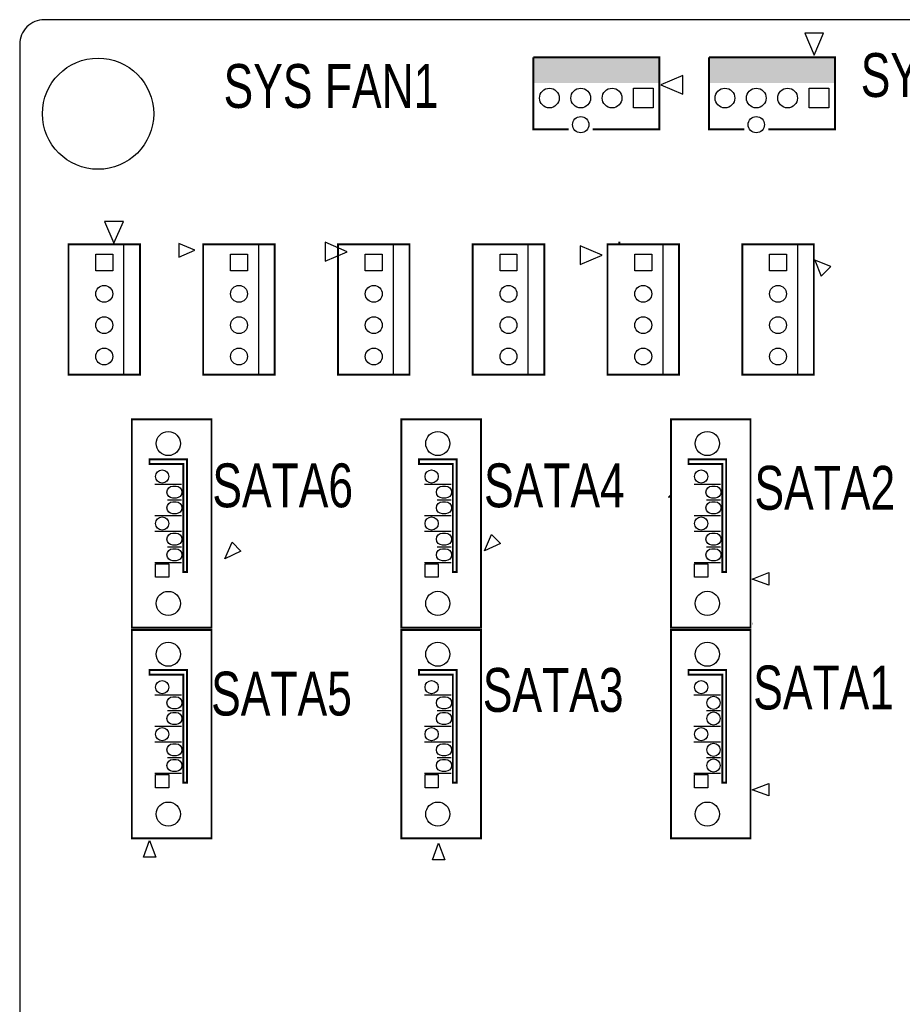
# Model space of a CAD drawing. Extents: x 0 to 344, y -1 to 330.
# Tile 6 of 28: x 0 to 72, y 250 to 330. Entities that reach past the tile are written whole.
import ezdxf

# ---------------------------------------------------------------- set-up
doc = ezdxf.new("R2010")
doc.units = 0
for name, color, linetype in [('BOARD_GEOMETRY_OUTLINE', 2, 'CONTINUOUS'), ('BOARD_GEOMETRY_SILKSCREEN_TOP', 1, 'CONTINUOUS'), ('PACKAGE_GEOMETRY_SILKSCREEN_TOP', 3, 'CONTINUOUS'), ('PIN_TOP', 4, 'CONTINUOUS')]:
    doc.layers.add(name, color=color, linetype=linetype)

msp = doc.modelspace()

# ---------------------------------------------------------------- linework, layer by layer
at = {"layer": 'BOARD_GEOMETRY_OUTLINE'}
for points in [[(330.2, 328.200004, 0.414214), (328.200004, 330.2), (1.999996, 330.2, 0.414214), (0, 328.200004)], [(0, 328.200004), (0, 1.999996, 0.414214), (1.999996, 0), (328.200004, 0, 0.414214), (330.2, 1.999996)]]:
    msp.add_lwpolyline(points, format="xyb", dxfattribs=at)
msp.add_lwpolyline([(0, 328.200004), (0, 1.999996, 0.414214), (1.999996, 0), (328.200004, 0, 0.414214), (330.2, 1.999996), (330.2, 328.200004, 0.414214), (328.200004, 330.2), (1.999996, 330.2, 0.414214)], format="xyb", close=True, dxfattribs=at)
at = {"layer": 'BOARD_GEOMETRY_SILKSCREEN_TOP', "const_width": 0.1524}
for points in [[(48.58766, 312.194448), (48.58766, 312.0136)], [(15.26794, 311.9247), (15.26794, 311.99074)], [(52.705508, 291.58438), (52.63642, 291.58438)], [(52.66182, 291.50818), (52.63642, 291.50818), (52.63642, 291.58438)], [(59.35218, 281.23134), (59.3725, 281.23134)]]:
    msp.add_lwpolyline(points, dxfattribs=at)
at = {"layer": 'PACKAGE_GEOMETRY_SILKSCREEN_TOP'}
for points in [[(65.138808, 329.10145), (63.614808, 329.10145), (64.376808, 327.32345)], [(53.741828, 324.149466), (53.741828, 325.673466), (51.963828, 324.911466)], [(8.40232, 313.85256), (6.87832, 313.85256), (7.64032, 312.07456)], [(24.765508, 312.153808), (24.765508, 310.629808), (26.543508, 311.391808)], [(9.74979, 301.425102), (8.450072, 301.425102), (8.450072, 311.984898), (9.74979, 311.984898)], [(12.89939, 310.94426), (14.202664, 311.502806), (12.89939, 312.061352)], [(20.669758, 301.425102), (19.37004, 301.425102), (19.37004, 311.984898), (20.669758, 311.984898)], [(31.589726, 301.425102), (30.290008, 301.425102), (30.290008, 311.984898), (31.589726, 311.984898)], [(42.509948, 301.425102), (41.21023, 301.425102), (41.21023, 311.984898), (42.509948, 311.984898)], [(45.42917, 311.877964), (45.42917, 310.353964), (47.20717, 311.115964)], [(53.429916, 301.425102), (52.130198, 301.425102), (52.130198, 311.984898), (53.429916, 311.984898)], [(64.349884, 301.425102), (63.050166, 301.425102), (63.050166, 311.984898), (64.349884, 311.984898)], [(65.723516, 310.187848), (64.4398, 310.701436), (64.953388, 309.41772)], [(37.661596, 287.133284), (38.236398, 288.462466), (38.954964, 287.744154)], [(16.635222, 286.50184), (17.210024, 287.830768), (17.928336, 287.112456)], [(59.366912, 284.838902), (60.713112, 285.372302), (60.713112, 284.356302)], [(59.365134, 267.758926), (60.711334, 268.292326), (60.711334, 267.276326)], [(10.508996, 263.658096), (11.042396, 262.311896), (10.026396, 262.311896)], [(33.928304, 263.43356), (34.461704, 262.08736), (33.445704, 262.08736)]]:
    msp.add_lwpolyline(points, close=True, dxfattribs=at)
for points, const_width in [([(41.629838, 327.149968), (51.82997, 327.149968), (51.82997, 321.31), (46.425104, 321.31)], 0.1524), ([(44.494704, 321.31), (41.629838, 321.31), (41.629838, 327.149968)], 0.1524), ([(55.859934, 327.149968), (66.060066, 327.149968), (66.060066, 321.31), (60.6552, 321.31)], 0.1524), ([(58.7248, 321.31), (55.859934, 321.31), (55.859934, 327.149968)], 0.1524), ([(13.132054, 292.534848), (10.9474, 292.534848)], 0.1016), ([(34.972244, 292.535102), (32.78759, 292.535102)], 0.1016), ([(56.814212, 292.535102), (54.629558, 292.535102)], 0.1016), ([(13.132054, 291.264848), (11.963654, 291.264848)], 0.1016), ([(34.972244, 291.265102), (33.803844, 291.265102)], 0.1016), ([(56.814212, 291.265102), (55.645812, 291.265102)], 0.1016), ([(13.132054, 289.994848), (10.9474, 289.994848)], 0.1016), ([(34.972244, 289.995102), (32.78759, 289.995102)], 0.1016), ([(56.814212, 289.995102), (54.629558, 289.995102)], 0.1016), ([(13.132054, 288.724848), (10.9474, 288.724848)], 0.1016), ([(34.972244, 288.725102), (32.78759, 288.725102)], 0.1016), ([(56.814212, 288.725102), (54.629558, 288.725102)], 0.1016), ([(11.963654, 287.454848), (13.132054, 287.454848)], 0.1016), ([(33.803844, 287.455102), (34.972244, 287.455102)], 0.1016), ([(55.645812, 287.455102), (56.814212, 287.455102)], 0.1016), ([(13.132054, 286.184848), (10.9474, 286.184848)], 0.1016), ([(34.972244, 286.185102), (32.78759, 286.185102)], 0.1016), ([(56.814212, 286.185102), (54.629558, 286.185102)], 0.1016), ([(13.132308, 275.455126), (10.947654, 275.455126)], 0.1016), ([(34.972244, 275.455126), (32.78759, 275.455126)], 0.1016), ([(56.812434, 275.455126), (54.62778, 275.455126)], 0.1016), ([(13.132308, 274.185126), (11.963908, 274.185126)], 0.1016), ([(34.972244, 274.185126), (33.803844, 274.185126)], 0.1016), ([(56.812434, 274.185126), (55.644034, 274.185126)], 0.1016), ([(13.132308, 272.915126), (10.947654, 272.915126)], 0.1016), ([(34.972244, 272.915126), (32.78759, 272.915126)], 0.1016), ([(56.812434, 272.915126), (54.62778, 272.915126)], 0.1016), ([(13.132308, 271.645126), (10.947654, 271.645126)], 0.1016), ([(34.972244, 271.645126), (32.78759, 271.645126)], 0.1016), ([(56.812434, 271.645126), (54.62778, 271.645126)], 0.1016), ([(11.963908, 270.375126), (13.132308, 270.375126)], 0.1016), ([(33.803844, 270.375126), (34.972244, 270.375126)], 0.1016), ([(55.644034, 270.375126), (56.812434, 270.375126)], 0.1016), ([(13.132308, 269.105126), (10.947654, 269.105126)], 0.1016), ([(34.972244, 269.105126), (32.78759, 269.105126)], 0.1016), ([(56.812434, 269.105126), (54.62778, 269.105126)], 0.1016)]:
    msp.add_lwpolyline(points, dxfattribs=dict(at, const_width=const_width))
at = {"layer": 'PACKAGE_GEOMETRY_SILKSCREEN_TOP', "const_width": 0.1524}
for points in [[(9.74979, 301.425102), (3.949954, 301.425102), (3.949954, 311.984898), (9.74979, 311.984898)], [(20.669758, 301.425102), (14.869922, 301.425102), (14.869922, 311.984898), (20.669758, 311.984898)], [(31.589726, 301.425102), (25.78989, 301.425102), (25.78989, 311.984898), (31.589726, 311.984898)], [(42.509948, 301.425102), (36.710112, 301.425102), (36.710112, 311.984898), (42.509948, 311.984898)], [(53.429916, 301.425102), (47.63008, 301.425102), (47.63008, 311.984898), (53.429916, 311.984898)], [(64.349884, 301.425102), (58.550048, 301.425102), (58.550048, 311.984898), (64.349884, 311.984898)], [(15.53972, 297.79976), (15.53972, 280.919936), (9.089644, 280.919936), (9.089644, 297.79976)], [(37.37991, 297.800014), (37.37991, 280.92019), (30.929834, 280.92019), (30.929834, 297.800014)], [(59.221878, 297.800014), (59.221878, 280.92019), (52.771802, 280.92019), (52.771802, 297.800014)], [(13.259054, 294.185848), (13.259054, 285.422848), (13.563854, 285.422848), (13.563854, 294.566848), (10.5156, 294.566848), (10.5156, 294.185848)], [(35.099244, 294.186102), (35.099244, 285.423102), (35.404044, 285.423102), (35.404044, 294.567102), (32.35579, 294.567102), (32.35579, 294.186102)], [(56.941212, 294.186102), (56.941212, 285.423102), (57.246012, 285.423102), (57.246012, 294.567102), (54.197758, 294.567102), (54.197758, 294.186102)], [(15.539974, 280.720038), (15.539974, 263.840214), (9.089898, 263.840214), (9.089898, 280.720038)], [(37.37991, 280.720038), (37.37991, 263.840214), (30.929834, 263.840214), (30.929834, 280.720038)], [(59.2201, 280.720038), (59.2201, 263.840214), (52.770024, 263.840214), (52.770024, 280.720038)], [(13.259308, 277.106126), (13.259308, 268.343126), (13.564108, 268.343126), (13.564108, 277.487126), (10.515854, 277.487126), (10.515854, 277.106126)], [(35.099244, 277.106126), (35.099244, 268.343126), (35.404044, 268.343126), (35.404044, 277.487126), (32.35579, 277.487126), (32.35579, 277.106126)], [(56.939434, 277.106126), (56.939434, 268.343126), (57.244234, 268.343126), (57.244234, 277.487126), (54.19598, 277.487126), (54.19598, 277.106126)]]:
    msp.add_lwpolyline(points, close=True, dxfattribs=at)
at = {"layer": 'PACKAGE_GEOMETRY_SILKSCREEN_TOP'}
for points in [[(41.700704, 325.0692), (51.759104, 325.0692), (41.700704, 327.0758), (51.759104, 327.0758)], [(55.9308, 325.0692), (65.9892, 325.0692), (55.9308, 327.0758), (65.9892, 327.0758)]]:
    msp.add_solid(points, dxfattribs=at)
at = {"layer": 'PIN_TOP'}
for points in [[(49.739804, 323.0499), (49.739804, 324.6501), (51.340004, 324.6501), (51.340004, 323.0499)], [(63.9699, 323.0499), (63.9699, 324.6501), (65.5701, 324.6501), (65.5701, 323.0499)], [(6.164072, 311.2008), (7.535672, 311.2008), (7.535672, 309.8292), (6.164072, 309.8292)], [(17.08404, 311.2008), (18.45564, 311.2008), (18.45564, 309.8292), (17.08404, 309.8292)], [(28.004008, 311.2008), (29.375608, 311.2008), (29.375608, 309.8292), (28.004008, 309.8292)], [(38.92423, 311.2008), (40.29583, 311.2008), (40.29583, 309.8292), (38.92423, 309.8292)], [(49.844198, 311.2008), (51.215798, 311.2008), (51.215798, 309.8292), (49.844198, 309.8292)], [(60.764166, 311.2008), (62.135766, 311.2008), (62.135766, 309.8292), (60.764166, 309.8292)], [(11.006328, 286.083248), (12.073128, 286.083248), (12.073128, 285.016448), (11.006328, 285.016448)], [(32.846518, 286.083502), (33.913318, 286.083502), (33.913318, 285.016702), (32.846518, 285.016702)], [(54.688486, 286.083502), (55.755286, 286.083502), (55.755286, 285.016702), (54.688486, 285.016702)], [(11.006582, 269.003526), (12.073382, 269.003526), (12.073382, 267.936726), (11.006582, 267.936726)], [(32.846518, 269.003526), (33.913318, 269.003526), (33.913318, 267.936726), (32.846518, 267.936726)], [(54.686708, 269.003526), (55.753508, 269.003526), (55.753508, 267.936726), (54.686708, 267.936726)]]:
    msp.add_lwpolyline(points, close=True, dxfattribs=at)
for points in [[(12.666726, 291.417248), (12.412726, 291.417248, -1), (12.412726, 292.382448), (12.666726, 292.382448, -1)], [(34.506916, 291.417502), (34.252916, 291.417502, -1), (34.252916, 292.382702), (34.506916, 292.382702, -1)], [(56.348884, 291.417502), (56.094884, 291.417502, -1), (56.094884, 292.382702), (56.348884, 292.382702, -1)], [(12.666726, 290.147248), (12.412726, 290.147248, -1), (12.412726, 291.112448), (12.666726, 291.112448, -1)], [(34.506916, 290.147502), (34.252916, 290.147502, -1), (34.252916, 291.112702), (34.506916, 291.112702, -1)], [(56.348884, 290.147502), (56.094884, 290.147502, -1), (56.094884, 291.112702), (56.348884, 291.112702, -1)], [(12.666726, 287.607248), (12.412726, 287.607248, -1), (12.412726, 288.572448), (12.666726, 288.572448, -1)], [(34.506916, 287.607502), (34.252916, 287.607502, -1), (34.252916, 288.572702), (34.506916, 288.572702, -1)], [(56.348884, 287.607502), (56.094884, 287.607502, -1), (56.094884, 288.572702), (56.348884, 288.572702, -1)], [(12.666726, 286.337248), (12.412726, 286.337248, -1), (12.412726, 287.302448), (12.666726, 287.302448, -1)], [(34.506916, 286.337502), (34.252916, 286.337502, -1), (34.252916, 287.302702), (34.506916, 287.302702, -1)], [(56.348884, 286.337502), (56.094884, 286.337502, -1), (56.094884, 287.302702), (56.348884, 287.302702, -1)], [(12.66698, 274.337526), (12.41298, 274.337526, -1), (12.41298, 275.302726), (12.66698, 275.302726, -1)], [(34.506916, 274.337526), (34.252916, 274.337526, -1), (34.252916, 275.302726), (34.506916, 275.302726, -1)], [(12.66698, 273.067526), (12.41298, 273.067526, -1), (12.41298, 274.032726), (12.66698, 274.032726, -1)], [(34.506916, 273.067526), (34.252916, 273.067526, -1), (34.252916, 274.032726), (34.506916, 274.032726, -1)], [(12.66698, 270.527526), (12.41298, 270.527526, -1), (12.41298, 271.492726), (12.66698, 271.492726, -1)], [(34.506916, 270.527526), (34.252916, 270.527526, -1), (34.252916, 271.492726), (34.506916, 271.492726, -1)], [(12.66698, 269.257526), (12.41298, 269.257526, -1), (12.41298, 270.222726), (12.66698, 270.222726, -1)], [(34.506916, 269.257526), (34.252916, 269.257526, -1), (34.252916, 270.222726), (34.506916, 270.222726, -1)]]:
    msp.add_lwpolyline(points, format="xyb", close=True, dxfattribs=at)
for centre, radius in [((6.35, 322.58), 4.5085), ((42.919904, 323.85), 0.8001), ((45.459904, 323.85), 0.8001), ((47.999904, 323.85), 0.8001), ((57.15, 323.85), 0.8001), ((59.69, 323.85), 0.8001), ((62.23, 323.85), 0.8001), ((45.459904, 321.689984), 0.6604), ((59.69, 321.689984), 0.6604), ((6.849872, 307.975), 0.6858), ((17.76984, 307.975), 0.6858), ((28.689808, 307.975), 0.6858), ((39.61003, 307.975), 0.6858), ((50.529998, 307.975), 0.6858), ((61.449966, 307.975), 0.6858), ((6.849872, 305.435), 0.6858), ((17.76984, 305.435), 0.6858), ((28.689808, 305.435), 0.6858), ((39.61003, 305.435), 0.6858), ((50.529998, 305.435), 0.6858), ((61.449966, 305.435), 0.6858), ((6.849872, 302.895), 0.6858), ((17.76984, 302.895), 0.6858), ((28.689808, 302.895), 0.6858), ((39.61003, 302.895), 0.6858), ((50.529998, 302.895), 0.6858), ((61.449966, 302.895), 0.6858), ((12.039854, 295.839896), 0.9779), ((33.880044, 295.84015), 0.9779), ((55.722012, 295.84015), 0.9779), ((11.539728, 293.169848), 0.5334), ((33.379918, 293.170102), 0.5334), ((55.221886, 293.170102), 0.5334), ((11.539728, 289.359848), 0.5334), ((33.379918, 289.360102), 0.5334), ((55.221886, 289.360102), 0.5334), ((12.039854, 282.8798), 0.9779), ((33.880044, 282.880054), 0.9779), ((55.722012, 282.880054), 0.9779), ((12.040108, 278.760174), 0.9779), ((33.880044, 278.760174), 0.9779), ((55.720234, 278.760174), 0.9779), ((11.539982, 276.090126), 0.5334), ((33.379918, 276.090126), 0.5334), ((55.220108, 276.090126), 0.5334), ((56.220106, 274.820126), 0.5334), ((56.220106, 273.550126), 0.5334), ((11.539982, 272.280126), 0.5334), ((33.379918, 272.280126), 0.5334), ((55.220108, 272.280126), 0.5334), ((56.220106, 271.010126), 0.5334), ((56.220106, 269.740126), 0.5334), ((12.040108, 265.800078), 0.9779), ((33.880044, 265.800078), 0.9779), ((55.720234, 265.800078), 0.9779)]:
    msp.add_circle(centre, radius, dxfattribs=at)

# ---------------------------------------------------------------- texts
at = {"layer": 'BOARD_GEOMETRY_SILKSCREEN_TOP', "width": 0.757143}
for s, p in [('SYS FAN2', (68.15201, 323.935852)), ('SYS FAN1', (16.52143, 323.04736)), ('SATA6', (15.611348, 290.670742)), ('SATA4', (37.625782, 290.670742)), ('SATA2', (59.541664, 290.473384)), ('SATA1', (59.443112, 274.28317)), ('SATA5', (15.512542, 273.789648)), ('SATA3', (37.52723, 274.085812))]:
    msp.add_text(s, height=3.556, dxfattribs=at).set_placement(p)

doc.saveas('drawing.dxf')
